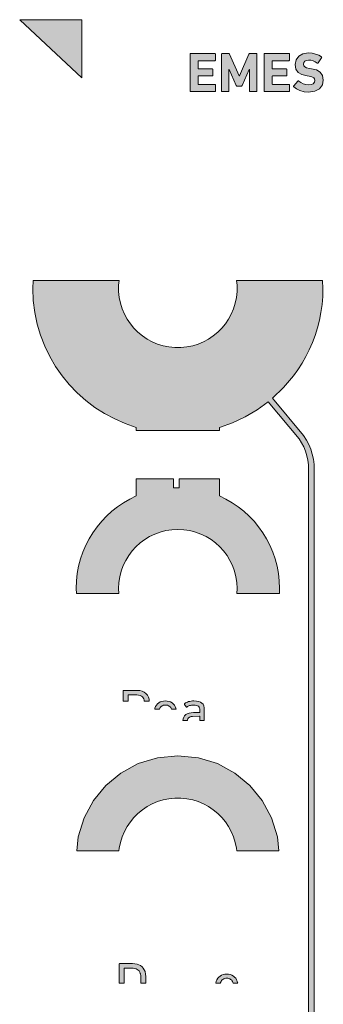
# Model space of a CAD drawing. Header units: millimetres. Extents: x -170 to -150, y -81 to 46.
# Tile 2 of 2: x -170 to -151, y -16 to 46. Entities that reach past the tile are written whole.
import ezdxf

# ---------------------------------------------------------------- set-up
doc = ezdxf.new("R2010")
doc.units = ezdxf.units.MM
doc.header["$MEASUREMENT"] = 0
doc.layers.add('Print', color=7, linetype='Continuous', lineweight=0)

# ---------------------------------------------------------------- blocks, each defined once
blk = doc.blocks.new('Block_0')
at = {"layer": 'Print', "transparency": 33554687}
h = blk.add_hatch(color=4, dxfattribs=at)
h.dxf.hatch_style = 2
h.paths.add_polyline_path([(-165.908, 45.861), (-169.845, 45.861), (-165.908, 42.185)])
h = blk.add_hatch(color=4, dxfattribs=at)
h.dxf.hatch_style = 2
h.paths.add_polyline_path([(-159.066, 41.328), (-159.055, 41.321), (-159.04, 41.318), (-157.503, 41.318), (-157.489, 41.321), (-157.477, 41.328), (-157.47, 41.339), (-157.468, 41.353), (-157.468, 41.731), (-157.47, 41.745), (-157.477, 41.756), (-157.489, 41.764), (-157.503, 41.766), (-158.536, 41.766), (-158.545, 41.767), (-158.552, 41.771), (-158.556, 41.778), (-158.557, 41.787), (-158.557, 42.284), (-158.556, 42.294), (-158.552, 42.3), (-158.545, 42.304), (-158.536, 42.306), (-157.676, 42.306), (-157.661, 42.308), (-157.65, 42.315), (-157.643, 42.326), (-157.641, 42.341), (-157.641, 42.715), (-157.643, 42.729), (-157.65, 42.74), (-157.661, 42.747), (-157.676, 42.75), (-158.536, 42.75), (-158.545, 42.751), (-158.552, 42.755), (-158.556, 42.762), (-158.557, 42.771), (-158.557, 43.247), (-158.556, 43.256), (-158.552, 43.263), (-158.545, 43.267), (-158.536, 43.268), (-157.503, 43.268), (-157.489, 43.271), (-157.477, 43.278), (-157.47, 43.289), (-157.468, 43.303), (-157.468, 43.681), (-157.47, 43.695), (-157.477, 43.706), (-157.489, 43.713), (-157.503, 43.716), (-159.04, 43.716), (-159.055, 43.713), (-159.066, 43.706), (-159.073, 43.695), (-159.076, 43.681), (-159.076, 41.353), (-159.073, 41.339)])
h = blk.add_hatch(color=4, dxfattribs=at)
h.dxf.hatch_style = 2
h.paths.add_polyline_path([(-157.073, 41.328), (-157.062, 41.321), (-157.047, 41.318), (-156.649, 41.318), (-156.634, 41.321), (-156.623, 41.328), (-156.616, 41.339), (-156.613, 41.353), (-156.613, 42.704), (-156.599, 42.704), (-156.155, 41.692), (-156.143, 41.672), (-156.128, 41.657), (-156.11, 41.649), (-156.088, 41.646), (-155.845, 41.646), (-155.823, 41.649), (-155.805, 41.657), (-155.79, 41.672), (-155.778, 41.692), (-155.333, 42.704), (-155.319, 42.704), (-155.319, 41.353), (-155.317, 41.339), (-155.31, 41.328), (-155.299, 41.321), (-155.284, 41.318), (-154.886, 41.318), (-154.871, 41.321), (-154.86, 41.328), (-154.853, 41.339), (-154.85, 41.353), (-154.85, 43.681), (-154.853, 43.695), (-154.86, 43.706), (-154.871, 43.713), (-154.886, 43.716), (-155.298, 43.716), (-155.317, 43.714), (-155.333, 43.707), (-155.345, 43.696), (-155.355, 43.681), (-155.951, 42.312), (-155.965, 42.312), (-156.571, 43.681), (-156.58, 43.696), (-156.593, 43.707), (-156.608, 43.714), (-156.627, 43.716), (-157.047, 43.716), (-157.062, 43.713), (-157.073, 43.706), (-157.08, 43.695), (-157.082, 43.681), (-157.082, 41.353), (-157.08, 41.339)])
h = blk.add_hatch(color=4, dxfattribs=at)
h.dxf.hatch_style = 2
h.paths.add_polyline_path([(-154.381, 41.328), (-154.37, 41.321), (-154.355, 41.318), (-152.818, 41.318), (-152.804, 41.321), (-152.793, 41.328), (-152.785, 41.339), (-152.783, 41.353), (-152.783, 41.731), (-152.785, 41.745), (-152.793, 41.756), (-152.804, 41.764), (-152.818, 41.766), (-153.851, 41.766), (-153.861, 41.767), (-153.867, 41.771), (-153.871, 41.778), (-153.872, 41.787), (-153.872, 42.284), (-153.871, 42.294), (-153.867, 42.3), (-153.861, 42.304), (-153.851, 42.306), (-152.991, 42.306), (-152.976, 42.308), (-152.965, 42.315), (-152.958, 42.326), (-152.956, 42.341), (-152.956, 42.715), (-152.958, 42.729), (-152.965, 42.74), (-152.976, 42.747), (-152.991, 42.75), (-153.851, 42.75), (-153.861, 42.751), (-153.867, 42.755), (-153.871, 42.762), (-153.872, 42.771), (-153.872, 43.247), (-153.871, 43.256), (-153.867, 43.263), (-153.861, 43.267), (-153.851, 43.268), (-152.818, 43.268), (-152.804, 43.271), (-152.793, 43.278), (-152.785, 43.289), (-152.783, 43.303), (-152.783, 43.681), (-152.785, 43.695), (-152.793, 43.706), (-152.804, 43.713), (-152.818, 43.716), (-154.355, 43.716), (-154.37, 43.713), (-154.381, 43.706), (-154.388, 43.695), (-154.391, 43.681), (-154.391, 41.353), (-154.388, 41.339)])
h = blk.add_hatch(color=4, dxfattribs=at)
h.dxf.hatch_style = 2
h.paths.add_polyline_path([(-152.514, 41.607), (-152.343, 41.48), (-152.122, 41.376), (-151.866, 41.305), (-151.59, 41.279), (-151.181, 41.336), (-150.887, 41.494), (-150.709, 41.733), (-150.649, 42.034), (-150.697, 42.321), (-150.841, 42.535), (-151.077, 42.679), (-151.403, 42.76), (-151.53, 42.778), (-151.705, 42.816), (-151.82, 42.873), (-151.884, 42.948), (-151.904, 43.043), (-151.884, 43.147), (-151.823, 43.23), (-151.722, 43.284), (-151.583, 43.303), (-151.438, 43.292), (-151.299, 43.257), (-151.163, 43.199), (-151.026, 43.12), (-151.013, 43.115), (-151, 43.115), (-150.988, 43.12), (-150.977, 43.13), (-150.762, 43.451), (-150.752, 43.468), (-150.751, 43.482), (-150.756, 43.493), (-150.769, 43.504), (-150.936, 43.609), (-151.132, 43.688), (-151.35, 43.737), (-151.583, 43.755), (-151.934, 43.702), (-152.202, 43.553), (-152.373, 43.322), (-152.433, 43.021), (-152.383, 42.74), (-152.236, 42.528), (-151.998, 42.383), (-151.675, 42.302), (-151.548, 42.284), (-151.37, 42.246), (-151.256, 42.189), (-151.195, 42.112), (-151.178, 42.016), (-151.203, 41.9), (-151.279, 41.81), (-151.402, 41.751), (-151.569, 41.731), (-151.752, 41.751), (-151.918, 41.806), (-152.067, 41.885), (-152.197, 41.978), (-152.21, 41.986), (-152.224, 41.988), (-152.238, 41.984), (-152.249, 41.974), (-152.517, 41.667), (-152.526, 41.651), (-152.528, 41.635), (-152.523, 41.62)])
h = blk.add_hatch(color=4, dxfattribs=at)
h.dxf.hatch_style = 2
h.paths.add_polyline_path([(-163.561, 29.349), (-168.998, 29.349), (-169.022, 28.861), (-168.99, 28.09), (-168.896, 27.337), (-168.742, 26.603), (-168.531, 25.893), (-168.266, 25.208), (-167.948, 24.551), (-167.581, 23.924), (-167.167, 23.33), (-166.709, 22.771), (-166.209, 22.251), (-165.669, 21.771), (-165.093, 21.334), (-164.482, 20.943), (-163.84, 20.599), (-163.169, 20.307), (-162.471, 20.068), (-162.471, 19.858), (-157.22, 19.858), (-157.22, 20.068), (-156.383, 20.363), (-155.586, 20.735), (-154.833, 21.179), (-154.128, 21.69), (-152.181, 19.341), (-152.023, 19.091), (-151.888, 18.829), (-151.775, 18.556), (-151.687, 18.275), (-151.623, 17.986), (-151.584, 17.691), (-151.587, -37.146), (-151.633, -37.468), (-151.709, -37.781), (-151.814, -38.084), (-151.947, -38.376), (-152.107, -38.654), (-152.295, -38.917), (-152.509, -39.163), (-152.734, -38.977), (-152.974, -38.81), (-153.228, -38.664), (-153.495, -38.538), (-153.774, -38.435), (-154.063, -38.356), (-154.362, -38.301), (-154.669, -38.273), (-154.669, -37.256), (-155.022, -37.256), (-155.022, -38.273), (-155.364, -38.306), (-155.696, -38.372), (-156.016, -38.469), (-156.322, -38.594), (-156.613, -38.746), (-156.887, -38.924), (-157.142, -39.126), (-157.378, -39.35), (-157.591, -39.596), (-157.782, -39.86), (-157.947, -40.142), (-158.086, -40.441), (-158.197, -40.754), (-158.278, -41.08), (-158.328, -41.417), (-158.345, -41.764), (-158.334, -41.981), (-157.984, -41.981), (-157.995, -41.764), (-157.979, -41.442), (-157.931, -41.129), (-157.854, -40.827), (-157.748, -40.538), (-157.615, -40.262), (-157.457, -40.002), (-157.276, -39.76), (-157.073, -39.536), (-156.849, -39.333), (-156.607, -39.152), (-156.347, -38.994), (-156.072, -38.861), (-155.782, -38.755), (-155.48, -38.678), (-155.167, -38.63), (-154.845, -38.614), (-154.523, -38.63), (-154.211, -38.678), (-153.909, -38.755), (-153.619, -38.861), (-153.344, -38.994), (-153.084, -39.152), (-152.842, -39.333), (-152.618, -39.536), (-152.415, -39.76), (-152.233, -40.002), (-152.076, -40.262), (-151.943, -40.538), (-151.837, -40.827), (-151.759, -41.129), (-151.712, -41.442), (-151.695, -41.764), (-151.706, -41.981), (-151.357, -41.981), (-151.345, -41.764), (-151.361, -41.428), (-151.409, -41.101), (-151.485, -40.785), (-151.59, -40.481), (-151.721, -40.19), (-151.877, -39.914), (-152.057, -39.655), (-152.258, -39.412), (-152.021, -39.14), (-151.813, -38.849), (-151.635, -38.542), (-151.487, -38.219), (-151.371, -37.884), (-151.287, -37.537), (-151.236, -37.181), (-151.233, 17.722), (-151.276, 18.047), (-151.346, 18.366), (-151.444, 18.677), (-151.568, 18.978), (-151.717, 19.267), (-151.892, 19.543), (-153.857, 21.917), (-153.16, 22.584), (-152.536, 23.321), (-152.254, 23.713), (-151.991, 24.121), (-151.75, 24.543), (-151.532, 24.978), (-151.336, 25.427), (-151.163, 25.887), (-151.015, 26.359), (-150.893, 26.841), (-150.796, 27.333), (-150.726, 27.834), (-150.683, 28.344), (-150.669, 28.861), (-150.693, 29.349), (-156.13, 29.349), (-156.1, 29.054), (-156.1, 28.668), (-156.139, 28.29), (-156.213, 27.924), (-156.323, 27.572), (-156.465, 27.235), (-156.638, 26.917), (-156.84, 26.617), (-157.07, 26.34), (-157.324, 26.085), (-157.602, 25.856), (-157.901, 25.654), (-158.22, 25.481), (-158.556, 25.339), (-158.908, 25.229), (-159.274, 25.154), (-159.652, 25.116), (-160.038, 25.116), (-160.417, 25.154), (-160.783, 25.229), (-161.135, 25.339), (-161.471, 25.481), (-161.79, 25.654), (-162.089, 25.856), (-162.367, 26.085), (-162.621, 26.34), (-162.85, 26.617), (-163.053, 26.917), (-163.226, 27.235), (-163.368, 27.572), (-163.477, 27.924), (-163.552, 28.29), (-163.591, 28.668), (-163.591, 29.054)])
h = blk.add_hatch(color=4, dxfattribs=at)
h.dxf.hatch_style = 2
h.paths.add_polyline_path([(-162.471, 16.82), (-162.471, 15.73), (-162.883, 15.527), (-163.278, 15.297), (-163.655, 15.039), (-164.012, 14.757), (-164.348, 14.45), (-164.661, 14.121), (-164.951, 13.771), (-165.215, 13.4), (-165.454, 13.01), (-165.665, 12.603), (-165.847, 12.179), (-165.999, 11.741), (-166.119, 11.288), (-166.207, 10.823), (-166.26, 10.347), (-166.278, 9.861), (-166.263, 9.548), (-163.58, 9.548), (-163.595, 9.861), (-163.576, 10.245), (-163.519, 10.617), (-163.427, 10.976), (-163.301, 11.321), (-163.143, 11.649), (-162.955, 11.958), (-162.739, 12.246), (-162.497, 12.513), (-162.231, 12.755), (-161.942, 12.971), (-161.633, 13.158), (-161.305, 13.316), (-160.961, 13.443), (-160.601, 13.535), (-160.229, 13.592), (-159.845, 13.611), (-159.462, 13.592), (-159.09, 13.535), (-158.73, 13.443), (-158.386, 13.316), (-158.058, 13.158), (-157.749, 12.971), (-157.46, 12.755), (-157.194, 12.513), (-156.952, 12.246), (-156.736, 11.958), (-156.548, 11.649), (-156.39, 11.321), (-156.264, 10.976), (-156.172, 10.617), (-156.115, 10.245), (-156.095, 9.861), (-156.111, 9.548), (-153.428, 9.548), (-153.413, 9.861), (-153.431, 10.347), (-153.484, 10.823), (-153.572, 11.288), (-153.692, 11.741), (-153.844, 12.179), (-154.026, 12.603), (-154.237, 13.01), (-154.475, 13.4), (-154.74, 13.771), (-155.03, 14.121), (-155.343, 14.45), (-155.679, 14.757), (-156.036, 15.039), (-156.412, 15.297), (-156.808, 15.527), (-157.22, 15.73), (-157.22, 16.82), (-159.757, 16.82), (-159.757, 16.284), (-159.757, 16.275), (-159.76, 16.266), (-159.764, 16.258), (-159.769, 16.252), (-159.775, 16.247), (-159.783, 16.243), (-159.791, 16.241), (-159.801, 16.24), (-160.086, 16.24), (-160.096, 16.241), (-160.104, 16.243), (-160.112, 16.247), (-160.118, 16.252), (-160.124, 16.258), (-160.128, 16.266), (-160.13, 16.275), (-160.131, 16.284), (-160.131, 16.82)])
h = blk.add_hatch(color=4, dxfattribs=at)
h.dxf.hatch_style = 2
h.paths.add_polyline_path([(-162.989, 3.118), (-162.988, 3.123), (-162.986, 3.126), (-162.984, 3.129), (-162.981, 3.132), (-162.977, 3.133), (-162.973, 3.134), (-162.968, 3.135), (-162.432, 3.135), (-162.327, 3.127), (-162.234, 3.105), (-162.153, 3.069), (-162.086, 3.021), (-162.033, 2.96), (-161.995, 2.888), (-161.971, 2.805), (-161.966, 2.743), (-161.655, 2.743), (-161.666, 2.867), (-161.707, 3.006), (-161.772, 3.128), (-161.86, 3.232), (-161.97, 3.315), (-162.1, 3.376), (-162.249, 3.414), (-162.414, 3.427), (-163.268, 3.427), (-163.275, 3.426), (-163.282, 3.424), (-163.288, 3.421), (-163.293, 3.417), (-163.297, 3.412), (-163.3, 3.406), (-163.302, 3.399), (-163.303, 3.392), (-163.303, 2.743), (-162.989, 2.743), (-162.989, 3.114)])
h = blk.add_hatch(color=4, dxfattribs=at)
h.dxf.hatch_style = 2
h.paths.add_polyline_path([(-160.992, 2.292), (-160.959, 2.345), (-160.92, 2.39), (-160.873, 2.428), (-160.821, 2.457), (-160.762, 2.479), (-160.698, 2.492), (-160.629, 2.496), (-160.56, 2.492), (-160.496, 2.479), (-160.438, 2.457), (-160.385, 2.428), (-160.339, 2.39), (-160.299, 2.345), (-160.266, 2.292), (-160.245, 2.242), (-159.95, 2.242), (-159.966, 2.303), (-160.009, 2.405), (-160.064, 2.496), (-160.132, 2.573), (-160.212, 2.638), (-160.302, 2.69), (-160.402, 2.727), (-160.511, 2.75), (-160.629, 2.757), (-160.746, 2.75), (-160.855, 2.727), (-160.955, 2.691), (-161.045, 2.64), (-161.125, 2.575), (-161.193, 2.497), (-161.249, 2.406), (-161.292, 2.303), (-161.304, 2.263), (-161.31, 2.242), (-161.013, 2.242)])
h = blk.add_hatch(color=4, dxfattribs=at)
h.dxf.hatch_style = 2
h.paths.add_polyline_path([(-158.456, 2.036), (-158.457, 2.032), (-158.459, 2.029), (-158.461, 2.026), (-158.464, 2.023), (-158.468, 2.022), (-158.472, 2.021), (-158.477, 2.02), (-158.862, 2.02), (-159.008, 2.013), (-159.139, 1.989), (-159.252, 1.949), (-159.346, 1.893), (-159.421, 1.82), (-159.476, 1.73), (-159.51, 1.623), (-159.52, 1.514), (-159.235, 1.514), (-159.229, 1.576), (-159.211, 1.632), (-159.18, 1.68), (-159.135, 1.718), (-159.077, 1.747), (-159.005, 1.768), (-158.918, 1.78), (-158.477, 1.784), (-158.472, 1.784), (-158.468, 1.783), (-158.464, 1.781), (-158.461, 1.779), (-158.459, 1.776), (-158.457, 1.772), (-158.456, 1.768), (-158.456, 1.763), (-158.456, 1.576), (-158.462, 1.514), (-158.171, 1.514), (-158.171, 2.183), (-158.179, 2.327), (-158.207, 2.448), (-158.254, 2.547), (-158.322, 2.626), (-158.413, 2.685), (-158.528, 2.726), (-158.667, 2.75), (-158.833, 2.757), (-158.925, 2.754), (-159.011, 2.745), (-159.092, 2.731), (-159.167, 2.711), (-159.237, 2.687), (-159.3, 2.659), (-159.357, 2.627), (-159.408, 2.592), (-159.413, 2.586), (-159.417, 2.581), (-159.419, 2.575), (-159.421, 2.57), (-159.421, 2.563), (-159.421, 2.557), (-159.419, 2.55), (-159.415, 2.542), (-159.32, 2.38), (-159.316, 2.374), (-159.31, 2.37), (-159.304, 2.368), (-159.298, 2.366), (-159.291, 2.367), (-159.284, 2.369), (-159.277, 2.372), (-159.233, 2.402), (-159.192, 2.425), (-159.148, 2.445), (-159.1, 2.463), (-159.049, 2.477), (-158.992, 2.488), (-158.93, 2.494), (-158.862, 2.496), (-158.754, 2.492), (-158.666, 2.477), (-158.595, 2.453), (-158.541, 2.418), (-158.502, 2.372), (-158.475, 2.315), (-158.461, 2.246), (-158.456, 2.165), (-158.456, 2.041)])
h = blk.add_hatch(color=4, dxfattribs=at)
h.dxf.hatch_style = 2
h.paths.add_polyline_path([(-153.543, -5.842), (-153.918, -4.635), (-154.511, -3.542), (-155.297, -2.59), (-156.249, -1.805), (-157.341, -1.211), (-158.549, -0.837), (-159.845, -0.706), (-161.142, -0.837), (-162.349, -1.211), (-163.442, -1.805), (-164.394, -2.59), (-165.18, -3.542), (-165.773, -4.635), (-166.147, -5.842), (-166.236, -6.726), (-163.568, -6.726), (-163.552, -6.568), (-163.477, -6.201), (-163.368, -5.849), (-163.226, -5.513), (-163.053, -5.194), (-162.85, -4.895), (-162.621, -4.617), (-162.367, -4.363), (-162.089, -4.134), (-161.79, -3.932), (-161.471, -3.758), (-161.135, -3.616), (-160.783, -3.507), (-160.417, -3.432), (-160.038, -3.394), (-159.652, -3.394), (-159.274, -3.432), (-158.908, -3.507), (-158.556, -3.616), (-158.22, -3.758), (-157.901, -3.932), (-157.602, -4.134), (-157.324, -4.363), (-157.07, -4.617), (-156.84, -4.895), (-156.638, -5.194), (-156.465, -5.513), (-156.323, -5.849), (-156.213, -6.201), (-156.139, -6.568), (-156.123, -6.726), (-153.454, -6.726)])
h = blk.add_hatch(color=4, dxfattribs=at)
h.dxf.hatch_style = 2
h.paths.add_polyline_path([(-161.866, -15.101), (-161.866, -14.687), (-161.882, -14.533), (-161.893, -14.473), (-161.906, -14.42), (-161.921, -14.371), (-161.969, -14.251), (-162.032, -14.148), (-162.11, -14.06), (-162.201, -13.988), (-162.307, -13.932), (-162.426, -13.892), (-162.558, -13.868), (-162.704, -13.859), (-163.511, -13.859), (-163.519, -13.86), (-163.525, -13.862), (-163.531, -13.865), (-163.537, -13.869), (-163.541, -13.874), (-163.544, -13.88), (-163.546, -13.887), (-163.546, -13.895), (-163.546, -15.101), (-163.232, -15.101), (-163.232, -14.173), (-163.232, -14.168), (-163.231, -14.164), (-163.229, -14.16), (-163.227, -14.157), (-163.224, -14.155), (-163.22, -14.153), (-163.216, -14.152), (-163.211, -14.152), (-162.667, -14.156), (-162.574, -14.17), (-162.491, -14.194), (-162.418, -14.229), (-162.355, -14.274), (-162.301, -14.33), (-162.258, -14.399), (-162.224, -14.48), (-162.213, -14.515), (-162.203, -14.555), (-162.194, -14.603), (-162.182, -14.734), (-162.182, -15.101)])
h = blk.add_hatch(color=4, dxfattribs=at)
h.dxf.hatch_style = 2
h.paths.add_polyline_path([(-156.132, -14.881), (-156.187, -14.791), (-156.255, -14.713), (-156.335, -14.648), (-156.425, -14.597), (-156.525, -14.56), (-156.634, -14.537), (-156.752, -14.529), (-156.869, -14.537), (-156.978, -14.559), (-157.078, -14.596), (-157.168, -14.647), (-157.248, -14.712), (-157.316, -14.789), (-157.372, -14.88), (-157.415, -14.984), (-157.427, -15.024), (-157.438, -15.067), (-157.444, -15.101), (-157.152, -15.101), (-157.151, -15.096), (-157.14, -15.055), (-157.115, -14.995), (-157.082, -14.942), (-157.043, -14.896), (-156.996, -14.859), (-156.943, -14.829), (-156.885, -14.808), (-156.821, -14.794), (-156.752, -14.79), (-156.683, -14.794), (-156.619, -14.808), (-156.561, -14.829), (-156.508, -14.859), (-156.461, -14.896), (-156.422, -14.942), (-156.389, -14.995), (-156.364, -15.055), (-156.353, -15.096), (-156.352, -15.101), (-156.061, -15.101), (-156.066, -15.069), (-156.089, -14.984)])
at = {"layer": 'Print'}
for points in [[(-165.908, 45.861), (-169.845, 45.861), (-165.908, 42.185)], [(-159.066, 41.328), (-159.055, 41.321), (-159.04, 41.318), (-157.503, 41.318), (-157.489, 41.321), (-157.477, 41.328), (-157.47, 41.339), (-157.468, 41.353), (-157.468, 41.731), (-157.47, 41.745), (-157.477, 41.756), (-157.489, 41.764), (-157.503, 41.766), (-158.536, 41.766), (-158.545, 41.767), (-158.552, 41.771), (-158.556, 41.778), (-158.557, 41.787), (-158.557, 42.284), (-158.556, 42.294), (-158.552, 42.3), (-158.545, 42.304), (-158.536, 42.306), (-157.676, 42.306), (-157.661, 42.308), (-157.65, 42.315), (-157.643, 42.326), (-157.641, 42.341), (-157.641, 42.715), (-157.643, 42.729), (-157.65, 42.74), (-157.661, 42.747), (-157.676, 42.75), (-158.536, 42.75), (-158.545, 42.751), (-158.552, 42.755), (-158.556, 42.762), (-158.557, 42.771), (-158.557, 43.247), (-158.556, 43.256), (-158.552, 43.263), (-158.545, 43.267), (-158.536, 43.268), (-157.503, 43.268), (-157.489, 43.271), (-157.477, 43.278), (-157.47, 43.289), (-157.468, 43.303), (-157.468, 43.681), (-157.47, 43.695), (-157.477, 43.706), (-157.489, 43.713), (-157.503, 43.716), (-159.04, 43.716), (-159.055, 43.713), (-159.066, 43.706), (-159.073, 43.695), (-159.076, 43.681), (-159.076, 41.353), (-159.073, 41.339)], [(-157.073, 41.328), (-157.062, 41.321), (-157.047, 41.318), (-156.649, 41.318), (-156.634, 41.321), (-156.623, 41.328), (-156.616, 41.339), (-156.613, 41.353), (-156.613, 42.704), (-156.599, 42.704), (-156.155, 41.692), (-156.143, 41.672), (-156.128, 41.657), (-156.11, 41.649), (-156.088, 41.646), (-155.845, 41.646), (-155.823, 41.649), (-155.805, 41.657), (-155.79, 41.672), (-155.778, 41.692), (-155.333, 42.704), (-155.319, 42.704), (-155.319, 41.353), (-155.317, 41.339), (-155.31, 41.328), (-155.299, 41.321), (-155.284, 41.318), (-154.886, 41.318), (-154.871, 41.321), (-154.86, 41.328), (-154.853, 41.339), (-154.85, 41.353), (-154.85, 43.681), (-154.853, 43.695), (-154.86, 43.706), (-154.871, 43.713), (-154.886, 43.716), (-155.298, 43.716), (-155.317, 43.714), (-155.333, 43.707), (-155.345, 43.696), (-155.355, 43.681), (-155.951, 42.312), (-155.965, 42.312), (-156.571, 43.681), (-156.58, 43.696), (-156.593, 43.707), (-156.608, 43.714), (-156.627, 43.716), (-157.047, 43.716), (-157.062, 43.713), (-157.073, 43.706), (-157.08, 43.695), (-157.082, 43.681), (-157.082, 41.353), (-157.08, 41.339)], [(-154.381, 41.328), (-154.37, 41.321), (-154.355, 41.318), (-152.818, 41.318), (-152.804, 41.321), (-152.793, 41.328), (-152.785, 41.339), (-152.783, 41.353), (-152.783, 41.731), (-152.785, 41.745), (-152.793, 41.756), (-152.804, 41.764), (-152.818, 41.766), (-153.851, 41.766), (-153.861, 41.767), (-153.867, 41.771), (-153.871, 41.778), (-153.872, 41.787), (-153.872, 42.284), (-153.871, 42.294), (-153.867, 42.3), (-153.861, 42.304), (-153.851, 42.306), (-152.991, 42.306), (-152.976, 42.308), (-152.965, 42.315), (-152.958, 42.326), (-152.956, 42.341), (-152.956, 42.715), (-152.958, 42.729), (-152.965, 42.74), (-152.976, 42.747), (-152.991, 42.75), (-153.851, 42.75), (-153.861, 42.751), (-153.867, 42.755), (-153.871, 42.762), (-153.872, 42.771), (-153.872, 43.247), (-153.871, 43.256), (-153.867, 43.263), (-153.861, 43.267), (-153.851, 43.268), (-152.818, 43.268), (-152.804, 43.271), (-152.793, 43.278), (-152.785, 43.289), (-152.783, 43.303), (-152.783, 43.681), (-152.785, 43.695), (-152.793, 43.706), (-152.804, 43.713), (-152.818, 43.716), (-154.355, 43.716), (-154.37, 43.713), (-154.381, 43.706), (-154.388, 43.695), (-154.391, 43.681), (-154.391, 41.353), (-154.388, 41.339)], [(-152.514, 41.607), (-152.343, 41.48), (-152.122, 41.376), (-151.866, 41.305), (-151.59, 41.279), (-151.181, 41.336), (-150.887, 41.494), (-150.709, 41.733), (-150.649, 42.034), (-150.697, 42.321), (-150.841, 42.535), (-151.077, 42.679), (-151.403, 42.76), (-151.53, 42.778), (-151.705, 42.816), (-151.82, 42.873), (-151.884, 42.948), (-151.904, 43.043), (-151.884, 43.147), (-151.823, 43.23), (-151.722, 43.284), (-151.583, 43.303), (-151.438, 43.292), (-151.299, 43.257), (-151.163, 43.199), (-151.026, 43.12), (-151.013, 43.115), (-151, 43.115), (-150.988, 43.12), (-150.977, 43.13), (-150.762, 43.451), (-150.752, 43.468), (-150.751, 43.482), (-150.756, 43.493), (-150.769, 43.504), (-150.936, 43.609), (-151.132, 43.688), (-151.35, 43.737), (-151.583, 43.755), (-151.934, 43.702), (-152.202, 43.553), (-152.373, 43.322), (-152.433, 43.021), (-152.383, 42.74), (-152.236, 42.528), (-151.998, 42.383), (-151.675, 42.302), (-151.548, 42.284), (-151.37, 42.246), (-151.256, 42.189), (-151.195, 42.112), (-151.178, 42.016), (-151.203, 41.9), (-151.279, 41.81), (-151.402, 41.751), (-151.569, 41.731), (-151.752, 41.751), (-151.918, 41.806), (-152.067, 41.885), (-152.197, 41.978), (-152.21, 41.986), (-152.224, 41.988), (-152.238, 41.984), (-152.249, 41.974), (-152.517, 41.667), (-152.526, 41.651), (-152.528, 41.635), (-152.523, 41.62)], [(-162.471, 16.82), (-162.471, 15.73), (-162.883, 15.527), (-163.278, 15.297), (-163.655, 15.039), (-164.012, 14.757), (-164.348, 14.45), (-164.661, 14.121), (-164.951, 13.771), (-165.215, 13.4), (-165.454, 13.01), (-165.665, 12.603), (-165.847, 12.179), (-165.999, 11.741), (-166.119, 11.288), (-166.207, 10.823), (-166.26, 10.347), (-166.278, 9.861), (-166.263, 9.548), (-163.58, 9.548), (-163.595, 9.861), (-163.576, 10.245), (-163.519, 10.617), (-163.427, 10.976), (-163.301, 11.321), (-163.143, 11.649), (-162.955, 11.958), (-162.739, 12.246), (-162.497, 12.513), (-162.231, 12.755), (-161.942, 12.971), (-161.633, 13.158), (-161.305, 13.316), (-160.961, 13.443), (-160.601, 13.535), (-160.229, 13.592), (-159.845, 13.611), (-159.462, 13.592), (-159.09, 13.535), (-158.73, 13.443), (-158.386, 13.316), (-158.058, 13.158), (-157.749, 12.971), (-157.46, 12.755), (-157.194, 12.513), (-156.952, 12.246), (-156.736, 11.958), (-156.548, 11.649), (-156.39, 11.321), (-156.264, 10.976), (-156.172, 10.617), (-156.115, 10.245), (-156.095, 9.861), (-156.111, 9.548), (-153.428, 9.548), (-153.413, 9.861), (-153.431, 10.347), (-153.484, 10.823), (-153.572, 11.288), (-153.692, 11.741), (-153.844, 12.179), (-154.026, 12.603), (-154.237, 13.01), (-154.475, 13.4), (-154.74, 13.771), (-155.03, 14.121), (-155.343, 14.45), (-155.679, 14.757), (-156.036, 15.039), (-156.412, 15.297), (-156.808, 15.527), (-157.22, 15.73), (-157.22, 16.82), (-159.757, 16.82), (-159.757, 16.284), (-159.757, 16.275), (-159.76, 16.266), (-159.764, 16.258), (-159.769, 16.252), (-159.775, 16.247), (-159.783, 16.243), (-159.791, 16.241), (-159.801, 16.24), (-160.086, 16.24), (-160.096, 16.241), (-160.104, 16.243), (-160.112, 16.247), (-160.118, 16.252), (-160.124, 16.258), (-160.128, 16.266), (-160.13, 16.275), (-160.131, 16.284), (-160.131, 16.82)], [(-162.989, 3.118), (-162.988, 3.123), (-162.986, 3.126), (-162.984, 3.129), (-162.981, 3.132), (-162.977, 3.133), (-162.973, 3.134), (-162.968, 3.135), (-162.432, 3.135), (-162.327, 3.127), (-162.234, 3.105), (-162.153, 3.069), (-162.086, 3.021), (-162.033, 2.96), (-161.995, 2.888), (-161.971, 2.805), (-161.966, 2.743), (-161.655, 2.743), (-161.666, 2.867), (-161.707, 3.006), (-161.772, 3.128), (-161.86, 3.232), (-161.97, 3.315), (-162.1, 3.376), (-162.249, 3.414), (-162.414, 3.427), (-163.268, 3.427), (-163.275, 3.426), (-163.282, 3.424), (-163.288, 3.421), (-163.293, 3.417), (-163.297, 3.412), (-163.3, 3.406), (-163.302, 3.399), (-163.303, 3.392), (-163.303, 2.743), (-162.989, 2.743), (-162.989, 3.114)], [(-160.992, 2.292), (-160.959, 2.345), (-160.92, 2.39), (-160.873, 2.428), (-160.821, 2.457), (-160.762, 2.479), (-160.698, 2.492), (-160.629, 2.496), (-160.56, 2.492), (-160.496, 2.479), (-160.438, 2.457), (-160.385, 2.428), (-160.339, 2.39), (-160.299, 2.345), (-160.266, 2.292), (-160.245, 2.242), (-159.95, 2.242), (-159.966, 2.303), (-160.009, 2.405), (-160.064, 2.496), (-160.132, 2.573), (-160.212, 2.638), (-160.302, 2.69), (-160.402, 2.727), (-160.511, 2.75), (-160.629, 2.757), (-160.746, 2.75), (-160.855, 2.727), (-160.955, 2.691), (-161.045, 2.64), (-161.125, 2.575), (-161.193, 2.497), (-161.249, 2.406), (-161.292, 2.303), (-161.304, 2.263), (-161.31, 2.242), (-161.013, 2.242)], [(-158.456, 2.036), (-158.457, 2.032), (-158.459, 2.029), (-158.461, 2.026), (-158.464, 2.023), (-158.468, 2.022), (-158.472, 2.021), (-158.477, 2.02), (-158.862, 2.02), (-159.008, 2.013), (-159.139, 1.989), (-159.252, 1.949), (-159.346, 1.893), (-159.421, 1.82), (-159.476, 1.73), (-159.51, 1.623), (-159.52, 1.514), (-159.235, 1.514), (-159.229, 1.576), (-159.211, 1.632), (-159.18, 1.68), (-159.135, 1.718), (-159.077, 1.747), (-159.005, 1.768), (-158.918, 1.78), (-158.477, 1.784), (-158.472, 1.784), (-158.468, 1.783), (-158.464, 1.781), (-158.461, 1.779), (-158.459, 1.776), (-158.457, 1.772), (-158.456, 1.768), (-158.456, 1.763), (-158.456, 1.576), (-158.462, 1.514), (-158.171, 1.514), (-158.171, 2.183), (-158.179, 2.327), (-158.207, 2.448), (-158.254, 2.547), (-158.322, 2.626), (-158.413, 2.685), (-158.528, 2.726), (-158.667, 2.75), (-158.833, 2.757), (-158.925, 2.754), (-159.011, 2.745), (-159.092, 2.731), (-159.167, 2.711), (-159.237, 2.687), (-159.3, 2.659), (-159.357, 2.627), (-159.408, 2.592), (-159.413, 2.586), (-159.417, 2.581), (-159.419, 2.575), (-159.421, 2.57), (-159.421, 2.563), (-159.421, 2.557), (-159.419, 2.55), (-159.415, 2.542), (-159.32, 2.38), (-159.316, 2.374), (-159.31, 2.37), (-159.304, 2.368), (-159.298, 2.366), (-159.291, 2.367), (-159.284, 2.369), (-159.277, 2.372), (-159.233, 2.402), (-159.192, 2.425), (-159.148, 2.445), (-159.1, 2.463), (-159.049, 2.477), (-158.992, 2.488), (-158.93, 2.494), (-158.862, 2.496), (-158.754, 2.492), (-158.666, 2.477), (-158.595, 2.453), (-158.541, 2.418), (-158.502, 2.372), (-158.475, 2.315), (-158.461, 2.246), (-158.456, 2.165), (-158.456, 2.041)], [(-153.543, -5.842), (-153.918, -4.635), (-154.511, -3.542), (-155.297, -2.59), (-156.249, -1.805), (-157.341, -1.211), (-158.549, -0.837), (-159.845, -0.706), (-161.142, -0.837), (-162.349, -1.211), (-163.442, -1.805), (-164.394, -2.59), (-165.18, -3.542), (-165.773, -4.635), (-166.147, -5.842), (-166.236, -6.726), (-163.568, -6.726), (-163.552, -6.568), (-163.477, -6.201), (-163.368, -5.849), (-163.226, -5.513), (-163.053, -5.194), (-162.85, -4.895), (-162.621, -4.617), (-162.367, -4.363), (-162.089, -4.134), (-161.79, -3.932), (-161.471, -3.758), (-161.135, -3.616), (-160.783, -3.507), (-160.417, -3.432), (-160.038, -3.394), (-159.652, -3.394), (-159.274, -3.432), (-158.908, -3.507), (-158.556, -3.616), (-158.22, -3.758), (-157.901, -3.932), (-157.602, -4.134), (-157.324, -4.363), (-157.07, -4.617), (-156.84, -4.895), (-156.638, -5.194), (-156.465, -5.513), (-156.323, -5.849), (-156.213, -6.201), (-156.139, -6.568), (-156.123, -6.726), (-153.454, -6.726)], [(-161.866, -15.101), (-161.866, -14.687), (-161.882, -14.533), (-161.893, -14.473), (-161.906, -14.42), (-161.921, -14.371), (-161.969, -14.251), (-162.032, -14.148), (-162.11, -14.06), (-162.201, -13.988), (-162.307, -13.932), (-162.426, -13.892), (-162.558, -13.868), (-162.704, -13.859), (-163.511, -13.859), (-163.519, -13.86), (-163.525, -13.862), (-163.531, -13.865), (-163.537, -13.869), (-163.541, -13.874), (-163.544, -13.88), (-163.546, -13.887), (-163.546, -13.895), (-163.546, -15.101), (-163.232, -15.101), (-163.232, -14.173), (-163.232, -14.168), (-163.231, -14.164), (-163.229, -14.16), (-163.227, -14.157), (-163.224, -14.155), (-163.22, -14.153), (-163.216, -14.152), (-163.211, -14.152), (-162.667, -14.156), (-162.574, -14.17), (-162.491, -14.194), (-162.418, -14.229), (-162.355, -14.274), (-162.301, -14.33), (-162.258, -14.399), (-162.224, -14.48), (-162.213, -14.515), (-162.203, -14.555), (-162.194, -14.603), (-162.182, -14.734), (-162.182, -15.101)], [(-156.132, -14.881), (-156.187, -14.791), (-156.255, -14.713), (-156.335, -14.648), (-156.425, -14.597), (-156.525, -14.56), (-156.634, -14.537), (-156.752, -14.529), (-156.869, -14.537), (-156.978, -14.559), (-157.078, -14.596), (-157.168, -14.647), (-157.248, -14.712), (-157.316, -14.789), (-157.372, -14.88), (-157.415, -14.984), (-157.427, -15.024), (-157.438, -15.067), (-157.444, -15.101), (-157.152, -15.101), (-157.151, -15.096), (-157.14, -15.055), (-157.115, -14.995), (-157.082, -14.942), (-157.043, -14.896), (-156.996, -14.859), (-156.943, -14.829), (-156.885, -14.808), (-156.821, -14.794), (-156.752, -14.79), (-156.683, -14.794), (-156.619, -14.808), (-156.561, -14.829), (-156.508, -14.859), (-156.461, -14.896), (-156.422, -14.942), (-156.389, -14.995), (-156.364, -15.055), (-156.353, -15.096), (-156.352, -15.101), (-156.061, -15.101), (-156.066, -15.069), (-156.089, -14.984)]]:
    blk.add_lwpolyline(points, close=True, dxfattribs=at)
blk.add_lwpolyline([(-151.236, -37.181), (-151.233, 17.722), (-151.276, 18.047), (-151.346, 18.366), (-151.444, 18.677), (-151.568, 18.978), (-151.717, 19.267), (-151.892, 19.543), (-153.857, 21.917), (-153.16, 22.584), (-152.536, 23.321), (-152.254, 23.713), (-151.991, 24.121), (-151.75, 24.543), (-151.532, 24.978), (-151.336, 25.427), (-151.163, 25.887), (-151.015, 26.359), (-150.893, 26.841), (-150.796, 27.333), (-150.726, 27.834), (-150.683, 28.344), (-150.669, 28.861), (-150.693, 29.349), (-156.13, 29.349), (-156.1, 29.054), (-156.1, 28.668), (-156.139, 28.29), (-156.213, 27.924), (-156.323, 27.572), (-156.465, 27.235), (-156.638, 26.917), (-156.84, 26.617), (-157.07, 26.34), (-157.324, 26.085), (-157.602, 25.856), (-157.901, 25.654), (-158.22, 25.481), (-158.556, 25.339), (-158.908, 25.229), (-159.274, 25.154), (-159.652, 25.116), (-160.038, 25.116), (-160.417, 25.154), (-160.783, 25.229), (-161.135, 25.339), (-161.471, 25.481), (-161.79, 25.654), (-162.089, 25.856), (-162.367, 26.085), (-162.621, 26.34), (-162.85, 26.617), (-163.053, 26.917), (-163.226, 27.235), (-163.368, 27.572), (-163.477, 27.924), (-163.552, 28.29), (-163.591, 28.668), (-163.591, 29.054), (-163.561, 29.349), (-168.998, 29.349), (-169.022, 28.861), (-168.99, 28.09), (-168.896, 27.337), (-168.742, 26.603), (-168.531, 25.893), (-168.266, 25.208), (-167.948, 24.551), (-167.581, 23.924), (-167.167, 23.33), (-166.709, 22.771), (-166.209, 22.251), (-165.669, 21.771), (-165.093, 21.334), (-164.482, 20.943), (-163.84, 20.599), (-163.169, 20.307), (-162.471, 20.068), (-162.471, 19.858), (-157.22, 19.858), (-157.22, 20.068), (-156.383, 20.363), (-155.586, 20.735), (-154.833, 21.179), (-154.128, 21.69), (-152.181, 19.341), (-152.023, 19.091), (-151.888, 18.829), (-151.775, 18.556), (-151.687, 18.275), (-151.623, 17.986), (-151.584, 17.691), (-151.587, -37.146)], dxfattribs=at)

msp = doc.modelspace()

# ---------------------------------------------------------------- block references
at = {"layer": 'Print'}
msp.add_blockref('Block_0', (0, 0), dxfattribs=at)

doc.saveas('drawing.dxf')
